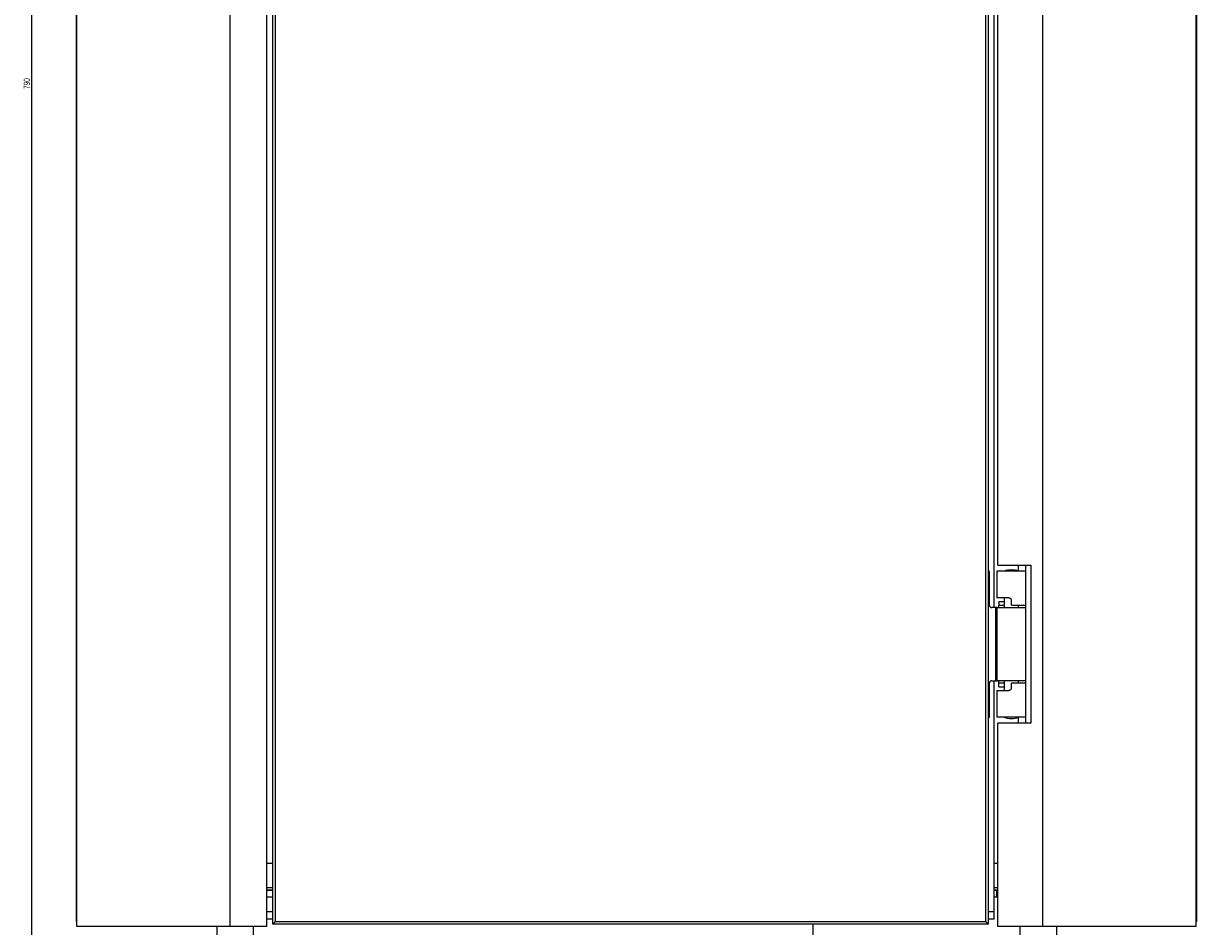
# Model space of a CAD drawing. Header units: millimetres. Extents: x 30 to 1061, y 34 to 1177.
# Tile 3 of 5: x 54 to 536, y 435 to 806. Entities that reach past the tile are written whole.
import ezdxf

# ---------------------------------------------------------------- set-up
doc = ezdxf.new("R2010")
doc.units = ezdxf.units.MM
doc.layers.add('FORMAT', color=7, linetype='Continuous')
doc.styles.add('SLDTEXTSTYLE0', font='TXT', dxfattribs={"width": 0.605})
doc.dimstyles.new('SLDDIMSTYLE0', dxfattribs={"dimtxt": 2.568319, "dimasz": 2, "dimexe": 0, "dimexo": 0.0625, "dimgap": 0.64208, "dimtad": 1, "dimrnd": 1e-09, "dimzin": 12, "dimdsep": 46, "dimtxsty": 'SLDTEXTSTYLE0', "dimsah": 1, "dimcen": 0.09, "dimadec": 0, "dimazin": 3, "dimtfac": 1, "dimtofl": 0, "dimtmove": 0, "dimatfit": 3, "dimfxl": 0, "dimfrac": 2, "dimtolj": 1, "dimtzin": 12, "dimarcsym": 0})

# ---------------------------------------------------------------- blocks, each defined once
blk = doc.blocks.new('_D')
at = {"layer": 'FORMAT'}
for p, q in [((72.88, 1177.32), (56.88, 1177.32)), ((57.87, 387.32), (57.87, 1177.32)), ((147.88, 387.32), (56.88, 387.32))]:
    blk.add_line(p, q, dxfattribs=at)
for points in [[(57.87, 1177.32), (57.37, 1175.32), (58.37, 1175.32)], [(57.87, 387.32), (58.37, 389.32), (57.37, 389.32)]]:
    blk.add_solid(points, dxfattribs=at)
at = {"layer": 'FORMAT', "insert": (54.46, 779.38), "char_height": 2.646, "attachment_point": 1, "rotation": 90, "style": 'SLDTEXTSTYLE0'}
blk.add_mtext('790', dxfattribs=at)

msp = doc.modelspace()

# ---------------------------------------------------------------- linework, layer by layer
at = {"color": 7, "linetype": 'Continuous', "lineweight": 25}
for p, q in [((473.37, 435.323), (473.37, 1174.323)), ((536.37, 435.323), (536.37, 1174.323)), ((536.47, 1172.323), (536.47, 437.323)), ((76.27, 437.323), (76.27, 1169.323)), ((76.37, 435.323), (76.37, 1171.323)), ((139.37, 435.323), (139.37, 1171.323)), ((154.37, 435.323), (154.37, 1171.323)), ((156.87, 436.323), (156.87, 1170.323)), ((157.87, 1169.323), (157.87, 437.323)), ((449.87, 437.323), (449.87, 1169.323)), ((450.87, 1170.323), (450.87, 436.323)), ((453.37, 566.323), (453.37, 1038.323)), ((454.87, 583.823), (454.87, 1020.823)), ((454.87, 583.823), (468.37, 583.823)), ((463.37, 581.323), (463.37, 583.823)), ((466.37, 581.323), (466.37, 583.823)), ((468.37, 583.823), (468.37, 518.823)), ((450.87, 581.323), (451.37, 581.323)), ((451.37, 567.323), (451.37, 581.323)), ((454.37, 581.323), (454.37, 570.323)), ((466.37, 581.323), (454.37, 581.323)), ((466.37, 567.323), (466.37, 581.323)), ((459.37, 570.323), (454.37, 570.323)), ((457.37, 570.323), (457.37, 566.323)), ((460.37, 567.323), (460.37, 569.323)), ((453.875, 566.323), (452.37, 566.323)), ((453.875, 566.323), (453.875, 536.323)), ((454.37, 566.323), (453.875, 566.323)), ((454.37, 566.323), (454.37, 536.323)), ((454.37, 566.323), (466.37, 566.323)), ((455.223, 568.823), (455.223, 567.323)), ((455.223, 568.823), (457.37, 568.823)), ((460.37, 567.323), (466.37, 567.323)), ((463.37, 566.323), (463.37, 567.323)), ((463.37, 566.323), (463.37, 567.323)), ((466.37, 535.323), (466.37, 567.323)), ((466.37, 536.323), (466.37, 566.323)), ((451.37, 521.323), (451.37, 535.323)), ((452.37, 536.323), (453.875, 536.323)), ((453.37, 441.323), (453.37, 536.323)), ((453.875, 536.323), (454.37, 536.323)), ((466.37, 536.323), (454.37, 536.323)), ((455.223, 533.823), (455.223, 535.323)), ((457.37, 536.323), (457.37, 532.323)), ((460.37, 533.323), (460.37, 535.323)), ((466.37, 535.323), (460.37, 535.323)), ((463.37, 535.323), (463.37, 536.323)), ((463.37, 535.323), (463.37, 536.323)), ((466.37, 521.323), (466.37, 535.323)), ((454.37, 532.323), (454.37, 521.323)), ((454.37, 532.323), (459.37, 532.323)), ((455.223, 533.823), (457.37, 533.823)), ((450.87, 521.323), (451.37, 521.323)), ((466.37, 521.323), (454.37, 521.323)), ((463.37, 518.823), (463.37, 521.323)), ((466.37, 518.823), (466.37, 521.323)), ((468.37, 518.823), (454.87, 518.823)), ((454.87, 435.323), (454.87, 518.823)), ((154.37, 461.423), (156.87, 461.423)), ((453.37, 461.423), (454.87, 461.423)), ((154.37, 450.323), (156.87, 450.323)), ((154.37, 450.323), (156.87, 450.323)), ((156.87, 450.323), (154.37, 450.323)), ((453.37, 450.323), (454.87, 450.323)), ((454.37, 450.323), (453.37, 450.323)), ((454.37, 447.323), (454.37, 450.323)), ((454.37, 450.323), (454.87, 450.323)), ((156.87, 447.323), (154.37, 447.323)), ((454.37, 447.323), (453.37, 447.323)), ((454.87, 447.323), (454.37, 447.323)), ((156.87, 441.323), (154.37, 441.323)), ((453.37, 441.323), (450.87, 441.323)), ((453.37, 438.323), (453.37, 441.323)), ((76.27, 437.323), (76.37, 437.223)), ((76.37, 437.323), (76.27, 437.323)), ((139.37, 435.323), (76.37, 435.323)), ((133.87, 435.323), (133.87, 387.323)), ((154.37, 435.323), (139.37, 435.323)), ((156.87, 438.323), (154.37, 438.323)), ((157.87, 437.323), (156.87, 436.323)), ((450.87, 436.323), (156.87, 436.323)), ((157.87, 437.323), (449.87, 437.323)), ((378.82, 436.323), (378.82, 387.323)), ((378.87, 387.323), (378.87, 436.323)), ((450.87, 436.323), (449.87, 437.323)), ((453.37, 438.323), (450.87, 438.323)), ((473.37, 435.323), (454.87, 435.323)), ((536.37, 435.323), (473.37, 435.323)), ((478.87, 435.323), (478.87, 387.323)), ((536.37, 437.223), (536.47, 437.323))]:
    msp.add_line(p, q, dxfattribs=at)
at = {"color": 8, "linetype": 'Continuous', "lineweight": 25}
for p, q in [((455.223, 567.323), (457.37, 567.323)), ((457.37, 535.323), (455.223, 535.323)), ((154.37, 451.423), (156.87, 451.423)), ((453.37, 451.423), (454.87, 451.423)), ((148.87, 435.323), (148.87, 387.323)), ((463.87, 435.323), (463.87, 387.323))]:
    msp.add_line(p, q, dxfattribs=at)
at = {"color": 7, "linetype": 'Continuous', "lineweight": 25}
for centre, radius, start, end in [((460.37, 572.573), 9.25, 71.07536, 108.92464), ((452.37, 567.323), 1, 180, 270), ((452.37, 535.323), 1, 90, 180), ((460.37, 530.073), 9.25, 251.07536, 288.92464)]:
    msp.add_arc(centre, radius, start, end, dxfattribs=at)
for points, knots in [([(459.37, 570.323), (459.481, 570.312), (459.703, 570.291), (460.002, 570.121), (460.229, 569.87), (460.352, 569.588), (460.365, 569.4), (460.37, 569.323)], [0, 0, 0, 0, 0.2138541, 0.4277858, 0.6401928, 0.853251, 1, 1, 1, 1]), ([(454.781, 566.323), (454.824, 566.334), (454.909, 566.355), (455.042, 566.525), (455.151, 566.776), (455.214, 567.058), (455.22, 567.246), (455.223, 567.323)], [0, 0, 0, 0, 0.2138544, 0.4277884, 0.6401923, 0.8532513, 1, 1, 1, 1]), ([(455.223, 535.323), (455.217, 535.436), (455.206, 535.66), (455.119, 535.96), (455.001, 536.185), (454.88, 536.306), (454.809, 536.318), (454.781, 536.323)], [0, 0, 0, 0, 0.2140401, 0.4280835, 0.6418636, 0.8546189, 1, 1, 1, 1]), ([(460.37, 533.323), (460.359, 533.211), (460.337, 532.986), (460.164, 532.687), (459.912, 532.461), (459.63, 532.341), (459.445, 532.328), (459.37, 532.323)], [0, 0, 0, 0, 0.21403953, 0.42808736, 0.64187055, 0.85462124, 1, 1, 1, 1])]:
    msp.add_open_spline(points, degree=3, knots=knots, dxfattribs=at)

# ---------------------------------------------------------------- dimensions: what is measured, and where the dimension line sits
at = {"layer": 'FORMAT'}
dim = msp.add_linear_dim(base=(57.87, 1177.323), p1=(148.87, 387.323), p2=(73.87, 1177.323), angle=90, dimstyle='SLDDIMSTYLE0', dxfattribs=at)
dim.commit()
dim.dimension.update_dxf_attribs({"geometry": '_D', "text_midpoint": (57.87, 782.323), "dimtype": 160})

doc.saveas('drawing.dxf')
